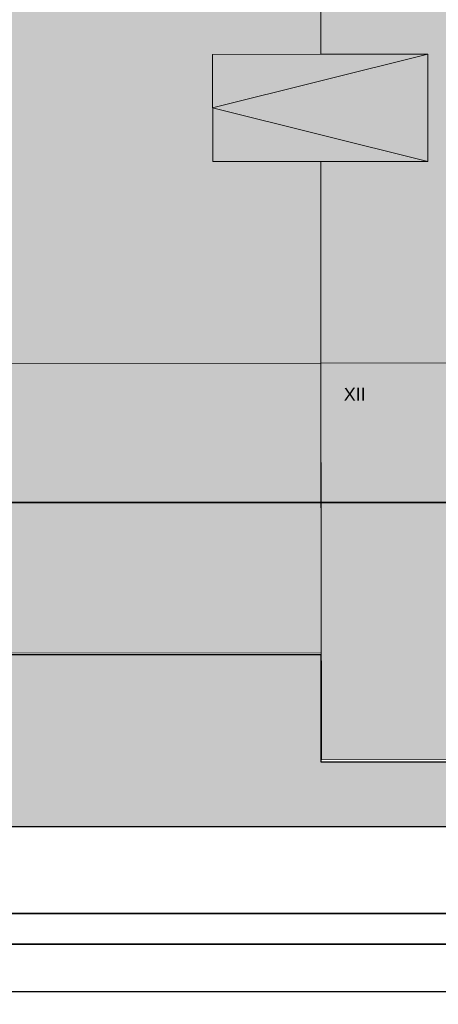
# Model space of a CAD drawing. Header units: metres. Extents: x -5203299 to 2078834, y 245743 to 5816291.
# Tile 236 of 256: x 366553 to 366573, y 5814220 to 5814266. Entities that reach past the tile are written whole.
import ezdxf

# ---------------------------------------------------------------- set-up
doc = ezdxf.new("R2010")
doc.units = ezdxf.units.M
doc.header["$LTSCALE"] = 0.5
for name, color, linetype, lineweight in [('01.01_Text-Beschriftung Geschosse', 7, 'Continuous', 25), ('02.00_Gebäude-Dachlinien Neubau etc', 7, 'Continuous', 9), ('02.02_Nutzung. Gebäude-Gewerbe Neubau', 7, 'Continuous', 9), ('02.02_Nutzung. Gebäude-Gewerbe. Wohnen', 7, 'Continuous', 9), ('02.02_Nutzung. Gebäude-Quartiersgarage. Nahversorger im EG', 7, 'Continuous', 9), ('2D-Schatten', 7, 'Continuous', 5), ('30 -39 Baustelle- Fläche', 7, 'Continuous', 15), ('99.04_Erschließung_VP-S-Borde-Kantenstein', 7, 'Continuous', 25), ('Keine', 7, 'Continuous', 9)]:
    doc.layers.add(name, color=color, linetype=linetype, lineweight=lineweight)
for name, color, linetype, lineweight, true_color in [('99.04_Erschließung_VP-S-Farben-Gehweg-Betonsteinpflaster', 7, 'Continuous', 25, 0xffd6a8), ('99.04_Gleisplanung VP 02_23-EB-1236L-A-FAHRKANTE', 150, 'Continuous', 35, 0x007fff), ('99.04_Gleisplanung VP 02_23-EB-1236R-A-FAHRKANTE', 150, 'Continuous', 35, 0x007fff)]:
    doc.layers.add(name, color=color, linetype=linetype, lineweight=lineweight, true_color=true_color)
doc.styles.add('Arial', font='arial.ttf')

# ---------------------------------------------------------------- blocks, each defined once
blk = doc.blocks.new('_23-07-06_Massenplan_TB_Weiterführende Schule (3D)')
at = {"layer": '02.02_Nutzung. Gebäude-Gewerbe Neubau', "linetype": 'Continuous', "lineweight": 0}
blk.add_hatch(color=9, dxfattribs=at).paths.add_polyline_path([(-25.411, 44.004), (-42.411, 43.99), (-42.399, 30.49), (-25.4, 30.504)])
at = {"layer": '02.02_Nutzung. Gebäude-Gewerbe. Wohnen', "linetype": 'Continuous', "lineweight": 0}
blk.add_hatch(color=165, dxfattribs=at).paths.add_polyline_path([(-25.395, 25.504), (-25.413, 44.004), (5.089, 44.029), (5.105, 25.529)])
at = {"layer": '02.02_Nutzung. Gebäude-Quartiersgarage. Nahversorger im EG', "linetype": 'Continuous', "lineweight": 0, "true_color": 0xbfbfbf}
blk.add_hatch(color=9, dxfattribs=at).paths.add_polyline_path([(-42.411, 43.99), (-42.452, 92.49), (-8.452, 92.518), (-8.411, 44.018)])
at = {"layer": '2D-Schatten', "linetype": 'Continuous', "lineweight": 0, "transparency": 33554457}
blk.add_hatch(color=7, dxfattribs=at).paths.add_polyline_path([(-25.411, 44.004), (-19.048, 50.368), (5.084, 50.368), (5.048, 92.529), (-38.205, 92.493), (-38.205, 92.48), (-42.452, 92.48), (-42.452, 92.49), (-79.452, 92.458), (-75.209, 96.701), (-38.209, 96.732), (-36.088, 98.853), (11.412, 98.893), (11.448, 56.752), (17.817, 56.757), (17.833, 38.257), (5.105, 25.529), (5.089, 44.029)])
at = {"layer": '99.04_Erschließung_VP-S-Farben-Gehweg-Betonsteinpflaster', "linetype": 'Continuous', "lineweight": 0, "true_color": 0xffd6a8}
blk.add_hatch(color=41, dxfattribs=at).paths.add_polyline_path([(-99.387, 24.9), (-41.304, 24.9), (-41.304, 22.4), (-4.344, 22.4), (-4.344, 25.4), (-25.4, 25.4), (-25.4, 30.4), (-99.387, 30.4)])
at = {"layer": '02.00_Gebäude-Dachlinien Neubau etc', "linetype": 'Continuous'}
for p in [(-20.426, 58.409), (-20.42, 53.409)]:
    blk.add_line(p, (-30.467, 55.901), dxfattribs=at)
at = {"layer": '02.00_Gebäude-Dachlinien Neubau etc', "linetype": 'Continuous', "flags": 128}
blk.add_lwpolyline([(-25.413, 44.004), (-25.421, 53.405), (-20.421, 53.409), (-20.426, 58.409), (-25.425, 58.405), (-25.44, 76.754), (-20.44, 76.758), (-20.444, 81.758), (-25.444, 81.754), (-25.452, 92.504)], dxfattribs=at)
at = {"layer": '02.00_Gebäude-Dachlinien Neubau etc', "flags": 128}
blk.add_lwpolyline([(-25.424, 58.405), (-30.469, 58.401), (-30.465, 53.401), (-25.42, 53.405)], dxfattribs=at)
at = {"layer": '02.02_Nutzung. Gebäude-Gewerbe Neubau', "flags": 128}
blk.add_lwpolyline([(-25.411, 44.004), (-42.411, 43.99), (-42.399, 30.49), (-25.4, 30.504)], close=True, dxfattribs=at)
at = {"layer": '02.02_Nutzung. Gebäude-Gewerbe. Wohnen', "flags": 128}
blk.add_lwpolyline([(-25.395, 25.504), (-25.413, 44.004), (5.089, 44.029), (5.105, 25.529)], close=True, dxfattribs=at)
at = {"layer": '02.02_Nutzung. Gebäude-Quartiersgarage. Nahversorger im EG', "flags": 128}
blk.add_lwpolyline([(-42.411, 43.99), (-42.452, 92.49), (-8.452, 92.518), (-8.411, 44.018)], close=True, dxfattribs=at)
at = {"layer": '99.04_Erschließung_VP-S-Borde-Kantenstein', "lineweight": 9}
for q in [(-132.045, 30.4), (-25.4, 25.4)]:
    blk.add_line((-25.4, 30.4), q, dxfattribs=at)
at = {"layer": '99.04_Erschließung_VP-S-Borde-Kantenstein', "linetype": 'Continuous', "lineweight": 9}
blk.add_line((-4.123, 25.4), (-25.4, 25.4), dxfattribs=at)
at = {"layer": '99.04_Erschließung_VP-S-Farben-Gehweg-Betonsteinpflaster', "flags": 128}
blk.add_lwpolyline([(-99.387, 24.9), (-41.304, 24.9), (-41.304, 22.4), (-4.344, 22.4), (-4.344, 25.4), (-25.4, 25.4), (-25.4, 30.4), (-99.387, 30.4)], close=True, dxfattribs=at)
at = {"layer": '99.04_Gleisplanung VP 02_23-EB-1236L-A-FAHRKANTE', "flags": 128}
blk.add_lwpolyline([(562.055, 14.664), (-195.677, 14.713, -0.005965), (-243.369, 15.285), (-544.421, 22.489)], format="xyb", dxfattribs=at)
at = {"layer": '99.04_Gleisplanung VP 02_23-EB-1236R-A-FAHRKANTE', "flags": 128}
for points in [[(563.016, 18.313), (-195.633, 18.362), (-195.633, 18.362, -0.005965), (-243.325, 18.934), (-544.406, 26.139)], [(563.016, 16.878), (-195.633, 16.927, -0.005965), (-243.36, 17.5), (-544.44, 24.705)]]:
    blk.add_lwpolyline(points, format="xyb", dxfattribs=at)
at = {"layer": '01.01_Text-Beschriftung Geschosse', "color": 7, "insert": (-24.353, 42.853), "char_height": 0.6041, "width": 8.26875, "attachment_point": 1, "rotation": 0.0481, "line_spacing_factor": 4, "style": 'Arial'}
blk.add_mtext('XII', dxfattribs=at)
blk = doc.blocks.new('Gruppe-12170')
at = {"layer": '30 -39 Baustelle- Fläche', "color": 171, "linetype": 'Continuous', "lineweight": 35, "true_color": 0x7f7fff, "flags": 128}
blk.add_lwpolyline([(-63.576, 37.5), (6.738, 37.5), (6.738, 17.215), (-5.513, 17.215)], dxfattribs=at)
blk = doc.blocks.new('_BE Phase 5 (3D)')
at = {"layer": 'Keine', "color": 7}
blk.add_blockref('Gruppe-12170', (0, 0), dxfattribs=at)

msp = doc.modelspace()

# ---------------------------------------------------------------- block references
at = {"layer": 'Keine', "color": 1}
msp.add_blockref('_23-07-06_Massenplan_TB_Weiterführende Schule (3D)', (366592.803, 5814205.708), dxfattribs=at)

# ---------------------------------------------------------------- next in the draw order: block references
msp.add_blockref('_BE Phase 5 (3D)', (366592.803, 5814205.708), dxfattribs=at)

doc.saveas('drawing.dxf')
